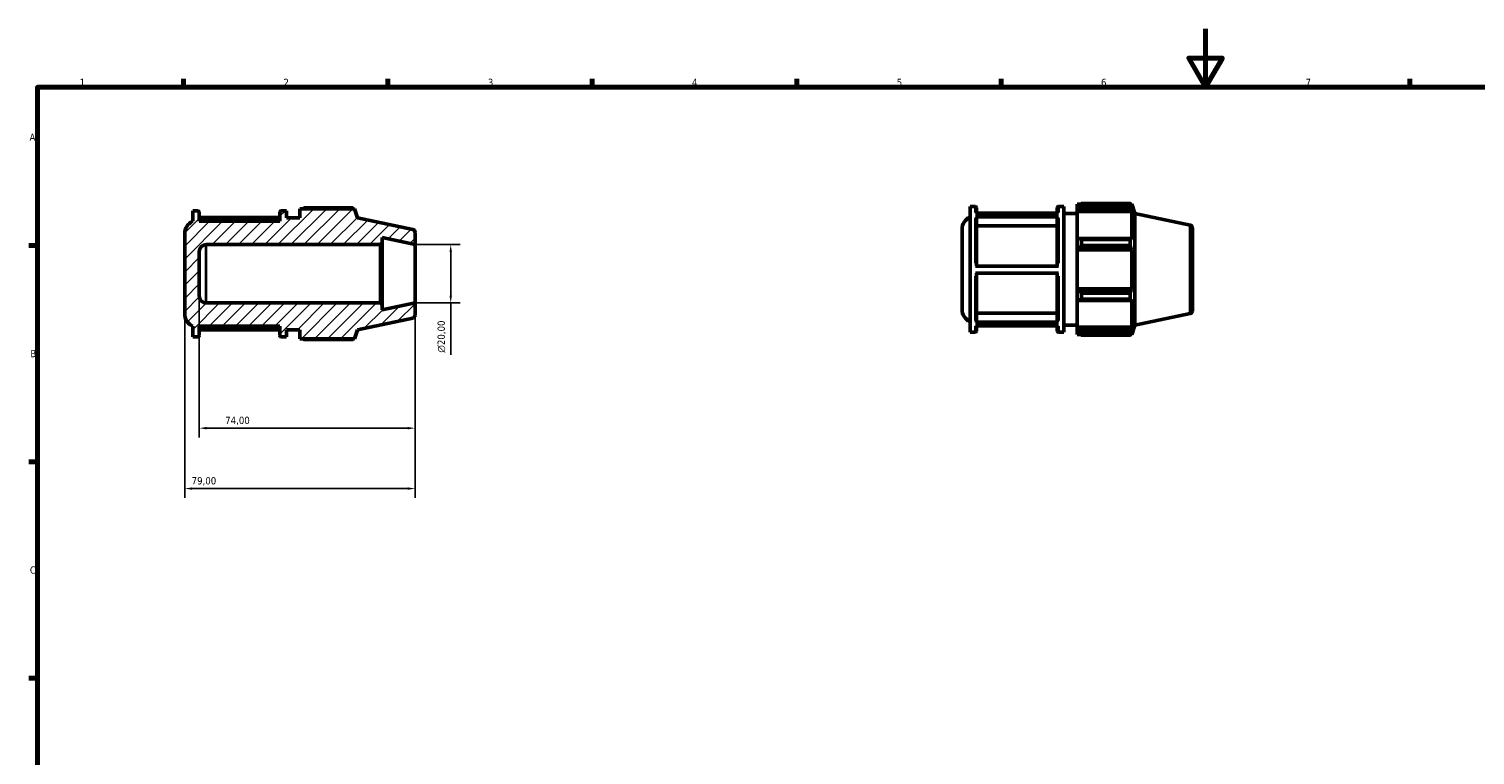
# Model space of a CAD drawing. Header units: millimetres. Extents: x 0 to 914, y 0 to 626.
# Tile 2 of 4: x 17 to 513, y 345 to 594. Entities that reach past the tile are written whole.
import ezdxf

# ---------------------------------------------------------------- set-up
doc = ezdxf.new("R2010")
doc.units = ezdxf.units.MM
for name, color, linetype, lineweight in [('Border (ISO)', 7, 'Continuous', 70), ('Dimension (ISO)', 7, 'Continuous', 25), ('Hatch (ISO)', 7, 'Continuous', 18), ('Visible (ISO)', 7, 'Continuous', 50), ('Visible Narrow (ISO)', 7, 'Continuous', 35)]:
    doc.layers.add(name, color=color, linetype=linetype, lineweight=lineweight)
doc.styles.add('Note Text (ISO)', font='tahoma.ttf')
doc.dimstyles.new('Default (ISO)', dxfattribs={"dimtxt": 2.5, "dimasz": 2.5, "dimexe": 3.175, "dimexo": 0, "dimgap": 0.762, "dimtad": 1, "dimrnd": 1e-08, "dimzin": 0, "dimtxsty": 'Note Text (ISO)', "dimcen": 0.09, "dimdle": 10, "dimclrd": 256, "dimclre": 256, "dimclrt": 232, "dimazin": 0, "dimtfac": 1.40208, "dimtmove": 0, "dimatfit": 3, "dimfxl": 1, "dimtolj": 1, "dimtzin": 0, "dimlwd": -1, "dimlwe": -1, "dimarcsym": 0})

# ---------------------------------------------------------------- blocks, each defined once
blk = doc.blocks.new('Borders Default Border')
at = {"layer": 'Border (ISO)'}
for p, q in [((70.08, 574), (70.08, 576.9)), ((140.17, 574), (140.17, 576.9)), ((210.25, 574), (210.25, 576.9)), ((280.33, 574), (280.33, 576.9)), ((350.42, 574), (350.42, 576.9)), ((490.58, 574), (490.58, 576.9)), ((20, 519.75), (17.1, 519.75)), ((20, 445.5), (17.1, 445.5)), ((20, 371.25), (17.1, 371.25))]:
    blk.add_line(p, q, dxfattribs=at)
at = {"layer": 'Border (ISO)', "flags": 128}
for points in [[(420.5, 594), (420.5, 574), (414.73, 584), (426.27, 584), (420.5, 574)], [(20, 20), (20, 574), (821, 574), (821, 20), (20, 20)]]:
    blk.add_lwpolyline(points, dxfattribs=at)
at = {"layer": 'Border (ISO)', "color": 232, "true_color": 0xca0064, "char_height": 2.5, "attachment_point": 7, "style": 'Note Text (ISO)'}
for s, insert in [('1', (34.48, 574.4)), ('2', (104.37, 574.4)), ('3', (174.43, 574.35)), ('4', (244.42, 574.4)), ('5', (314.64, 574.35)), ('6', (384.66, 574.35)), ('7', (454.77, 574.4)), ('A', (17.29, 555.62)), ('B', (17.59, 481.37)), ('C', (17.43, 407.08))]:
    blk.add_mtext(s, dxfattribs=dict(at, insert=insert))
blk = doc.blocks.new('*D7')
at = {"layer": 'Defpoints', "color": 0, "transparency": 16777216}
for p in [(149.5, 520), (149.5, 500), (161.72, 500)]:
    blk.add_point(p, dxfattribs=at)
at = {"layer": 'Dimension (ISO)', "transparency": 16777216}
for p, q in [((149.5, 520), (164.9, 520)), ((161.72, 517.5), (161.72, 502.5)), ((149.5, 500), (164.9, 500)), ((161.72, 500), (161.72, 482.18))]:
    blk.add_line(p, q, dxfattribs=at)
for points in [[(161.3, 517.5), (162.14, 517.5), (161.72, 520)], [(161.3, 502.5), (162.14, 502.5), (161.72, 500)]]:
    blk.add_solid(points, dxfattribs=at)
at = {"layer": 'Dimension (ISO)', "color": 232, "true_color": 0xca0064, "transparency": 16777216, "insert": (157.2, 482.94), "char_height": 2.5, "attachment_point": 1, "rotation": 90, "style": 'Note Text (ISO)'}
blk.add_mtext('\\A1;\\fAIGDT|b0|i0;\\H2.5000;\\ln\\fTahoma|b0|i0;\\H2.5000;20,00', dxfattribs=at)
blk = doc.blocks.new('*D8')
at = {"layer": 'Defpoints', "color": 0, "transparency": 16777216}
for p in [(75.5, 502.4), (149.5, 500), (75.5, 457.04)]:
    blk.add_point(p, dxfattribs=at)
at = {"layer": 'Dimension (ISO)', "transparency": 16777216}
for p, q in [((75.5, 502.4), (75.5, 453.87)), ((149.5, 500), (149.5, 453.87)), ((147, 457.04), (78, 457.04))]:
    blk.add_line(p, q, dxfattribs=at)
for points in [[(78, 457.46), (78, 456.62), (75.5, 457.04)], [(147, 457.46), (147, 456.62), (149.5, 457.04)]]:
    blk.add_solid(points, dxfattribs=at)
at = {"layer": 'Dimension (ISO)', "color": 232, "true_color": 0xca0064, "transparency": 16777216, "insert": (84.38, 460.97), "char_height": 2.5, "attachment_point": 1, "style": 'Note Text (ISO)'}
blk.add_mtext('\\A1;74,00', dxfattribs=at)
blk = doc.blocks.new('*D9')
at = {"layer": 'Defpoints', "color": 0, "transparency": 16777216}
for p in [(70.5, 496.34), (149.5, 500), (70.5, 436.32)]:
    blk.add_point(p, dxfattribs=at)
at = {"layer": 'Dimension (ISO)', "transparency": 16777216}
for p, q in [((70.5, 496.34), (70.5, 433.14)), ((149.5, 500), (149.5, 433.14)), ((147, 436.32), (73, 436.32))]:
    blk.add_line(p, q, dxfattribs=at)
for points in [[(73, 436.73), (73, 435.9), (70.5, 436.32)], [(147, 436.73), (147, 435.9), (149.5, 436.32)]]:
    blk.add_solid(points, dxfattribs=at)
at = {"layer": 'Dimension (ISO)', "color": 232, "true_color": 0xca0064, "transparency": 16777216, "insert": (72.88, 440.25), "char_height": 2.5, "attachment_point": 1, "style": 'Note Text (ISO)'}
blk.add_mtext('\\A1;79,00', dxfattribs=at)

msp = doc.modelspace()

# ---------------------------------------------------------------- hatches: boundary and pattern name
at = {"layer": 'Hatch (ISO)'}
h = msp.add_hatch(dxfattribs=at)
h.set_pattern_fill('ANSI31', color=256, scale=25.4, style=0)
h.set_pattern_definition([(45, (0, 0), (-2.245064, 2.245064), [])])
edge = h.paths.add_edge_path()
edge.add_ellipse((148.5, 524.19), major_axis=(1, 0), ratio=1, start_angle=0, end_angle=78)
edge.add_line((148.708, 525.168), (129.75, 529.198))
edge.add_line((129.75, 529.198), (128.736, 532.32))
edge.add_line((128.736, 532.32), (110, 532.32))
edge.add_line((110, 532.32), (110, 529.2))
edge.add_line((110, 529.2), (105.407, 529.2))
edge.add_line((105.407, 529.2), (105.407, 531.6))
edge.add_line((105.407, 531.6), (103.55, 531.6))
edge.add_ellipse((103.55, 531.2), major_axis=(0, 0.4), ratio=1, start_angle=0, end_angle=90)
edge.add_line((103.15, 531.2), (103.15, 528))
edge.add_line((103.15, 528), (75.5, 528))
edge.add_line((75.5, 528), (75.5, 531.2))
edge.add_ellipse((75.1, 531.2), major_axis=(0.4, 0), ratio=1, start_angle=0, end_angle=90)
edge.add_line((75.1, 531.6), (73.243, 531.6))
edge.add_line((73.243, 531.6), (73.243, 528))
edge.add_ellipse((75.3, 523.663), major_axis=(-2.057, 4.337), ratio=1, start_angle=0, end_angle=64.62307)
edge.add_line((70.5, 523.663), (70.5, 496.337))
edge.add_ellipse((75.3, 496.337), major_axis=(-4.8, 0), ratio=1, start_angle=0, end_angle=64.62307)
edge.add_line((73.243, 492), (73.243, 488.4))
edge.add_line((73.243, 488.4), (75.1, 488.4))
edge.add_ellipse((75.1, 488.8), major_axis=(0, -0.4), ratio=1, start_angle=0, end_angle=90)
edge.add_line((75.5, 488.8), (75.5, 492))
edge.add_line((75.5, 492), (103.15, 492))
edge.add_line((103.15, 492), (103.15, 488.8))
edge.add_ellipse((103.55, 488.8), major_axis=(-0.4, 0), ratio=1, start_angle=0, end_angle=90)
edge.add_line((103.55, 488.4), (105.407, 488.4))
edge.add_line((105.407, 488.4), (105.407, 490.8))
edge.add_line((105.407, 490.8), (110, 490.8))
edge.add_line((110, 490.8), (110, 487.68))
edge.add_line((110, 487.68), (128.736, 487.68))
edge.add_line((128.736, 487.68), (129.75, 490.802))
edge.add_line((129.75, 490.802), (148.708, 494.832))
edge.add_ellipse((148.5, 495.81), major_axis=(0.208, -0.978), ratio=1, start_angle=0, end_angle=78)
edge.add_line((149.5, 495.81), (149.5, 500))
edge.add_line((149.5, 500), (138.214, 497.601))
edge.add_line((138.214, 497.601), (138.214, 499.4))
edge.add_line((138.214, 499.4), (137.614, 500))
edge.add_line((137.614, 500), (77.9, 500))
edge.add_ellipse((77.9, 502.4), major_axis=(0, -2.4), ratio=1, start_angle=270, end_angle=360, ccw=False)
edge.add_line((75.5, 502.4), (75.5, 517.6))
edge.add_ellipse((77.9, 517.6), major_axis=(-2.4, 0), ratio=1, start_angle=270, end_angle=360, ccw=False)
edge.add_line((77.9, 520), (137.614, 520))
edge.add_line((137.614, 520), (138.214, 520.6))
edge.add_line((138.214, 520.6), (138.214, 522.399))
edge.add_line((138.214, 522.399), (149.5, 520))
edge.add_line((149.5, 520), (149.5, 524.19))

# ---------------------------------------------------------------- linework, layer by layer
at = {"layer": 'Visible (ISO)'}
for p, q in [((75.1, 531.6), (73.243, 531.6)), ((73.243, 531.6), (73.243, 528)), ((75.5, 528), (75.5, 531.2)), ((103.15, 531.2), (103.15, 528)), ((105.407, 531.6), (103.55, 531.6)), ((105.407, 529.2), (105.407, 531.6)), ((128.736, 532.32), (110, 532.32)), ((110, 532.32), (110, 529.2)), ((128.19, 532.582), (111.44, 532.582)), ((129.75, 529.198), (128.736, 532.32)), ((339.774, 489.92), (339.774, 533.12)), ((339.774, 533.12), (341.631, 533.12)), ((341.631, 530.746), (370.081, 530.746)), ((342.031, 532.72), (342.031, 530.746)), ((369.681, 530.848), (342.031, 530.848)), ((369.681, 530.746), (369.681, 532.72)), ((370.081, 533.12), (371.938, 533.12)), ((371.938, 489.92), (371.938, 533.12)), ((371.938, 530.72), (376.531, 530.72)), ((376.531, 533.84), (376.531, 533.036)), ((376.531, 533.84), (377.553, 533.84)), ((377.011, 533.493), (376.531, 533.036)), ((376.531, 531.531), (376.531, 533.036)), ((376.531, 531.531), (377.011, 531.957)), ((376.531, 531.318), (376.531, 531.531)), ((376.531, 531.318), (376.531, 521.937)), ((376.531, 531.318), (395.267, 531.318)), ((377.011, 531.957), (395.033, 531.957)), ((377.971, 534.102), (377.971, 533.234)), ((377.971, 534.102), (394.721, 534.102)), ((394.721, 533.234), (377.971, 533.234)), ((394.721, 533.234), (394.721, 534.102)), ((394.857, 533.84), (395.267, 533.84)), ((395.267, 532.807), (395.033, 533.493)), ((395.033, 531.957), (395.267, 531.318)), ((396.281, 530.718), (395.267, 533.84)), ((395.267, 532.807), (395.267, 533.84)), ((395.267, 521.826), (395.267, 531.318)), ((396.281, 492.322), (396.281, 530.718)), ((415.239, 526.688), (396.281, 530.718)), ((103.15, 529.328), (75.5, 529.328)), ((103.15, 528), (75.5, 528)), ((110, 529.2), (105.407, 529.2)), ((148.708, 525.168), (129.75, 529.198)), ((370.081, 529.535), (341.631, 529.535)), ((342.031, 529.188), (342.031, 512.607)), ((369.681, 526.41), (342.031, 526.41)), ((369.681, 512.607), (369.681, 529.188)), ((416.031, 525.71), (416.031, 497.33)), ((70.5, 523.663), (70.5, 496.337)), ((138.214, 520.6), (138.214, 522.399)), ((138.214, 522.399), (149.5, 520)), ((149.5, 520), (149.5, 524.19)), ((337.031, 497.857), (337.031, 525.183)), ((377.011, 522.158), (376.531, 521.937)), ((376.531, 518.304), (376.531, 521.937)), ((395.033, 522.158), (377.011, 522.158)), ((377.971, 521.742), (377.971, 519.646)), ((377.971, 521.742), (394.721, 521.742)), ((394.721, 519.646), (394.721, 521.742)), ((395.267, 521.826), (395.033, 522.158)), ((75.5, 502.4), (75.5, 517.6)), ((77.9, 520), (137.614, 520)), ((137.614, 520), (138.214, 520.6)), ((137.614, 520), (137.614, 500)), ((138.214, 499.4), (138.214, 520.6)), ((149.5, 500), (149.5, 520)), ((376.531, 518.304), (377.011, 518.448)), ((376.531, 518.232), (376.531, 518.304)), ((376.531, 518.232), (376.531, 504.808)), ((376.531, 518.232), (395.267, 518.232)), ((377.011, 518.448), (395.033, 518.448)), ((394.721, 519.646), (377.971, 519.646)), ((395.033, 518.448), (395.267, 518.232)), ((395.267, 504.808), (395.267, 518.232)), ((341.631, 512.607), (370.081, 512.607)), ((370.081, 510.207), (341.631, 510.207)), ((342.031, 510.207), (342.031, 493.728)), ((369.681, 493.728), (369.681, 510.207)), ((376.531, 504.736), (376.531, 504.808)), ((376.531, 504.808), (395.267, 504.808)), ((376.531, 501.103), (376.531, 504.736)), ((377.011, 504.592), (376.531, 504.736)), ((376.531, 501.103), (377.011, 500.881)), ((376.531, 501.103), (376.531, 491.722)), ((395.033, 504.592), (377.011, 504.592)), ((377.011, 500.881), (395.033, 500.881)), ((377.971, 503.393), (377.971, 501.298)), ((377.971, 503.393), (394.721, 503.393)), ((394.721, 501.298), (377.971, 501.298)), ((394.721, 501.298), (394.721, 503.393)), ((395.267, 504.808), (395.033, 504.592)), ((395.033, 500.881), (395.267, 501.214)), ((395.267, 491.722), (395.267, 501.214)), ((137.614, 500), (77.9, 500)), ((138.214, 499.4), (137.614, 500)), ((149.5, 500), (138.214, 497.601)), ((138.214, 497.601), (138.214, 499.4)), ((149.5, 495.81), (149.5, 500)), ((342.031, 496.503), (369.681, 496.503)), ((415.239, 496.351), (396.281, 492.322)), ((73.243, 492), (73.243, 488.4)), ((75.5, 488.8), (75.5, 492)), ((75.5, 492), (103.15, 492)), ((103.15, 492), (103.15, 488.8)), ((129.75, 490.802), (148.708, 494.832)), ((341.631, 493.381), (370.081, 493.381)), ((370.081, 492.192), (341.631, 492.192)), ((342.031, 492.192), (342.031, 490.32)), ((369.681, 490.32), (369.681, 492.192)), ((371.938, 492.32), (376.531, 492.32)), ((376.531, 491.509), (376.531, 491.722)), ((376.531, 491.722), (395.267, 491.722)), ((376.531, 490.004), (376.531, 491.509)), ((377.011, 491.083), (376.531, 491.509)), ((395.033, 491.083), (377.011, 491.083)), ((395.267, 491.722), (395.033, 491.083)), ((396.281, 492.322), (395.267, 489.2)), ((73.243, 488.4), (75.1, 488.4)), ((75.5, 490.774), (103.15, 490.774)), ((103.55, 488.4), (105.407, 488.4)), ((105.407, 488.4), (105.407, 490.8)), ((105.407, 490.8), (110, 490.8)), ((110, 490.8), (110, 487.68)), ((110, 487.68), (128.736, 487.68)), ((111.44, 487.418), (128.19, 487.418)), ((128.736, 487.68), (129.75, 490.802)), ((339.774, 489.92), (341.631, 489.92)), ((370.081, 489.92), (371.938, 489.92)), ((376.531, 490.004), (377.011, 489.546)), ((376.531, 490.004), (376.531, 489.2)), ((376.531, 489.2), (377.553, 489.2)), ((377.971, 489.805), (377.971, 488.938)), ((377.971, 489.805), (394.721, 489.805)), ((394.721, 488.938), (377.971, 488.938)), ((394.721, 488.938), (394.721, 489.805)), ((394.857, 489.2), (395.267, 489.2)), ((395.033, 489.546), (395.267, 490.233)), ((395.267, 489.2), (395.267, 490.233))]:
    msp.add_line(p, q, dxfattribs=at)
for centre, radius, start, end in [((75.1, 531.2), 0.4, 0, 90), ((103.55, 531.2), 0.4, 90, 180), ((341.631, 532.72), 0.4, 0, 90), ((370.081, 532.72), 0.4, 90, 180), ((75.3, 523.663), 4.8, 115.37693, 180), ((341.831, 525.183), 4.8, 115.37693, 180), ((415.031, 525.71), 1, 0, 78), ((148.5, 524.19), 1, 0, 78), ((77.9, 517.6), 2.4, 90, 180), ((77.9, 502.4), 2.4, 180, 270), ((75.3, 496.337), 4.8, 180, 244.62307), ((341.831, 497.857), 4.8, 180, 244.62307), ((415.031, 497.33), 1, 282, 0), ((148.5, 495.81), 1, 282, 0), ((75.1, 488.8), 0.4, 270, 0), ((103.55, 488.8), 0.4, 180, 270), ((341.631, 490.32), 0.4, 270, 0), ((370.081, 490.32), 0.4, 180, 270)]:
    msp.add_arc(centre, radius, start, end, dxfattribs=at)
for points, weights in [([(111.022, 532.32), (111.227, 532.45), (111.44, 532.582)], [1.01046612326, 1.01230520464, 1.01399738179]), ([(128.326, 532.32), (128.259, 532.45), (128.19, 532.582)], [1.00200778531, 1.00107754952, 1]), ([(377.971, 534.102), (377.472, 533.792), (377.011, 533.493)], [1.01399738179, 1.01003420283, 1.00526521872]), ([(377.011, 531.957), (377.472, 532.582), (377.971, 533.234)], [1.00526521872, 1.01003420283, 1.01399738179]), ([(394.721, 534.102), (394.883, 533.792), (395.033, 533.493)], [1, 1.00253303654, 1.00425202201]), ([(395.033, 531.957), (394.883, 532.582), (394.721, 533.234)], [1.00425202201, 1.00253303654, 1]), ([(377.971, 521.742), (377.472, 521.954), (377.011, 522.158)], [1.01399738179, 1.01003420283, 1.00526521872]), ([(394.721, 521.742), (394.883, 521.954), (395.033, 522.158)], [1, 1.00253303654, 1.00425202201]), ([(377.011, 518.448), (377.472, 519.035), (377.971, 519.646)], [1.00526521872, 1.01003420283, 1.01399738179]), ([(395.033, 518.448), (394.883, 519.035), (394.721, 519.646)], [1.00425202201, 1.00253303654, 1]), ([(377.971, 503.393), (377.472, 504.005), (377.011, 504.592)], [1.01399738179, 1.01003420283, 1.00526521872]), ([(377.011, 500.881), (377.472, 501.085), (377.971, 501.298)], [1.00526521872, 1.01003420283, 1.01399738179]), ([(394.721, 503.393), (394.883, 504.005), (395.033, 504.592)], [1, 1.00253303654, 1.00425202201]), ([(395.033, 500.881), (394.883, 501.085), (394.721, 501.298)], [1.00425202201, 1.00253303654, 1]), ([(377.971, 489.805), (377.472, 490.457), (377.011, 491.083)], [1.01399738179, 1.01003420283, 1.00526521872]), ([(394.721, 489.805), (394.883, 490.457), (395.033, 491.083)], [1, 1.00253303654, 1.00425202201]), ([(111.44, 487.418), (111.227, 487.55), (111.022, 487.68)], [1.01399738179, 1.01230520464, 1.01046612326]), ([(128.19, 487.418), (128.259, 487.55), (128.326, 487.68)], [1, 1.00107754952, 1.00200778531]), ([(377.011, 489.546), (377.472, 489.248), (377.971, 488.938)], [1.00526521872, 1.01003420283, 1.01399738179]), ([(395.033, 489.546), (394.883, 489.248), (394.721, 488.938)], [1.00425202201, 1.00253303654, 1])]:
    msp.add_rational_spline(points, weights, degree=2, dxfattribs=at)
for points, knots in [([(341.631, 529.535), (341.681, 529.535), (341.739, 529.525), (341.83, 529.492), (341.879, 529.464), (341.949, 529.403), (341.982, 529.36), (342.02, 529.281), (342.031, 529.231), (342.031, 529.188)], [0, 0, 0, 0, 0.014800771, 0.014800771, 0.02961555, 0.02961555, 0.044447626, 0.044447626, 0.059294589, 0.059294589, 0.059294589, 0.059294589]), ([(369.681, 529.188), (369.681, 529.231), (369.693, 529.281), (369.731, 529.36), (369.764, 529.403), (369.833, 529.464), (369.883, 529.492), (369.974, 529.525), (370.032, 529.535), (370.081, 529.535)], [0.177887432, 0.177887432, 0.177887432, 0.177887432, 0.192734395, 0.192734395, 0.207566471, 0.207566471, 0.22238125, 0.22238125, 0.237182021, 0.237182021, 0.237182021, 0.237182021]), ([(342.031, 493.728), (342.031, 493.685), (342.02, 493.634), (341.982, 493.555), (341.949, 493.513), (341.879, 493.452), (341.83, 493.424), (341.739, 493.391), (341.681, 493.381), (341.631, 493.381)], [0.177833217, 0.177833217, 0.177833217, 0.177833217, 0.192668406, 0.192668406, 0.207493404, 0.207493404, 0.222306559, 0.222306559, 0.23711012, 0.23711012, 0.23711012, 0.23711012]), ([(370.081, 493.381), (370.032, 493.381), (369.974, 493.391), (369.883, 493.424), (369.833, 493.452), (369.764, 493.513), (369.731, 493.555), (369.693, 493.634), (369.681, 493.685), (369.681, 493.728)], [0, 0, 0, 0, 0.014803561, 0.014803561, 0.029616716, 0.029616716, 0.044441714, 0.044441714, 0.059276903, 0.059276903, 0.059276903, 0.059276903])]:
    msp.add_open_spline(points, degree=3, knots=knots, dxfattribs=at)
at = {"layer": 'Visible Narrow (ISO)'}
for p, q in [((341.631, 530.973), (341.631, 533.114)), ((370.081, 533.114), (370.081, 530.973)), ((341.631, 513.615), (341.631, 528.958)), ((370.081, 528.958), (370.081, 513.615)), ((415.239, 496.538), (415.239, 526.501)), ((77.9, 500.123), (77.9, 519.877)), ((341.631, 493.949), (341.631, 509.2)), ((370.081, 509.2), (370.081, 493.949)), ((341.631, 489.926), (341.631, 491.974)), ((370.081, 491.974), (370.081, 489.926))]:
    msp.add_line(p, q, dxfattribs=at)

# ---------------------------------------------------------------- block references
msp.add_blockref('Borders Default Border', (0, 0))

# ---------------------------------------------------------------- dimensions: what is measured, and where the dimension line sits
at = {"layer": 'Dimension (ISO)'}
dim = msp.add_linear_dim(base=(161.721, 500), p1=(149.5, 520), p2=(149.5, 500), angle=90, text='\\fAIGDT|b0|i0;\\H2.5000;\\ln\\fTahoma|b0|i0;\\H2.5000;<>', dimstyle='Default (ISO)', override={"dimdec": 2, "dimtp": 0, "dimtm": 0, "dimtdec": 2, "dimtofl": 0, "dimatfit": 2}, dxfattribs=at)
dim.commit()
dim.dimension.update_dxf_attribs({"geometry": '*D7', "text_midpoint": (161.721, 488.5), "dimtype": 160})
for base, p2, picture, middle in [((75.5, 457.04), (75.5, 502.4), '*D8', (88.5, 457.04)), ((70.5, 436.317), (70.5, 496.337), '*D9', (77, 436.317))]:
    dim = msp.add_linear_dim(base=base, p1=(149.5, 500), p2=p2, angle=180, dimstyle='Default (ISO)', override={"dimdec": 2, "dimtp": 0, "dimtm": 0, "dimtdec": 2, "dimtofl": 0, "dimatfit": 1}, dxfattribs=at)
    dim.commit()
    dim.dimension.update_dxf_attribs({"geometry": picture, "text_midpoint": middle, "dimtype": 160})

doc.saveas('drawing.dxf')
